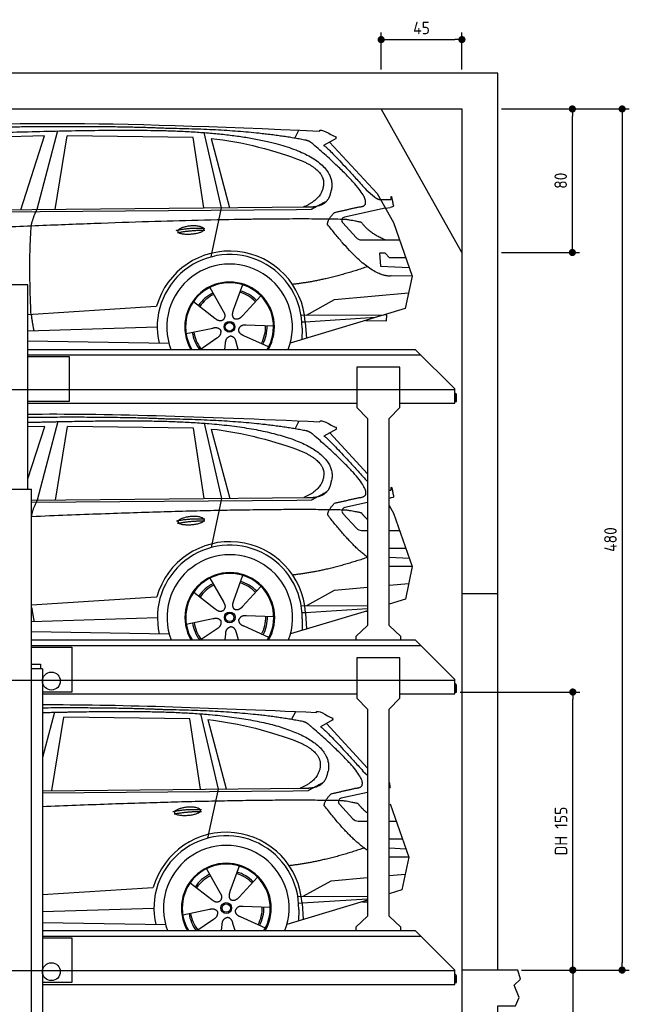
# Model space of a CAD drawing. Header units: millimetres. Extents: x -328 to 6332, y -257 to 8848.
# Tile 5 of 5: x 2936 to 6332, y 3359 to 8848. Entities that reach past the tile are written whole.
import ezdxf

# ---------------------------------------------------------------- set-up
doc = ezdxf.new("R2010")
doc.units = ezdxf.units.MM
doc.linetypes.add('GEN3', pattern=[6.25, 5, -1.25])
for name, color, linetype in [('3', 6, 'GEN3'), ('4', 3, 'Continuous'), ('5', 3, 'Continuous'), ('car', 10, 'Continuous')]:
    doc.layers.add(name, color=color, linetype=linetype)
doc.styles.get("Standard").update_dxf_attribs({"font": 'ISOCP.SHX'})
doc.dimstyles.new('GEN-ISO$0', dxfattribs={"dimscale": 20, "dimtxt": 3.5, "dimasz": 2, "dimexe": 2, "dimexo": 1, "dimgap": 1.5, "dimtad": 1, "dimdec": 1, "dimlfac": 0.1, "dimdsep": 46, "dimtxsty": 'Standard', "dimblk": 'PUNKT', "dimcen": 2, "dimclrd": 256, "dimclre": 256, "dimclrt": 2, "dimadec": 0, "dimazin": 0, "dimtp": 0.1, "dimtm": 0.1, "dimtfac": 0.71, "dimtdec": 1, "dimtmove": 2, "dimatfit": 3, "dimldrblk": 'PUNKT', "dimfxl": 0, "dimtolj": 1, "dimarcsym": 0})

# ---------------------------------------------------------------- blocks, each defined once
blk = doc.blocks.new('PUNKT')
at = {"layer": '4', "color": 0, "linetype": 'ByBlock'}
blk.add_line((-0.5, 0), (-1, 0), dxfattribs=at)
at = {"layer": '4', "color": 0, "linetype": 'ByBlock', "const_width": 0.5}
blk.add_lwpolyline([(-0.25, 0, 1), (0.25, 0, 1)], format="xyb", close=True, dxfattribs=at)
blk = doc.blocks.new('*D7')
at = {"layer": '5', "lineweight": -2}
for p, q in [((5620, 8350), (6332.3, 8350)), ((6292.3, 8310), (6292.3, 3590)), ((5731.2, 3550), (6332.3, 3550))]:
    blk.add_line(p, q, dxfattribs=at)
at = {"layer": 'DEFPOINTS', "color": 0}
for p in [(5600, 8350), (5711.2, 3550), (6292.3, 3550)]:
    blk.add_point(p, dxfattribs=at)
at = {"layer": '5', "lineweight": -2, "xscale": 40, "yscale": 40, "zscale": 40}
for p, rotation in [((6292.3, 8350), 90), ((6292.3, 3550), 270)]:
    blk.add_blockref('PUNKT', p, dxfattribs=dict(at, rotation=rotation))
at = {"layer": '5', "color": 2, "insert": (6227.3, 5950), "char_height": 70, "attachment_point": 5, "rotation": 90}
blk.add_mtext('\\A1;480', dxfattribs=at)
blk = doc.blocks.new('*D8')
at = {"layer": '5', "lineweight": -2}
for p, q in [((5620, 8350), (6055.2, 8350)), ((6015.2, 7590), (6015.2, 8310)), ((5620, 7550), (6055.2, 7550))]:
    blk.add_line(p, q, dxfattribs=at)
at = {"layer": 'DEFPOINTS', "color": 0}
for p in [(5600, 8350), (6015.2, 8350), (5600, 7550)]:
    blk.add_point(p, dxfattribs=at)
at = {"layer": '5', "lineweight": -2, "xscale": 40, "yscale": 40, "zscale": 40}
for p, rotation in [((6015.2, 8350), 90), ((6015.2, 7550), 270)]:
    blk.add_blockref('PUNKT', p, dxfattribs=dict(at, rotation=rotation))
at = {"layer": '5', "color": 2, "insert": (5950.2, 7950), "char_height": 70, "attachment_point": 5, "rotation": 90}
blk.add_mtext('\\A1;80', dxfattribs=at)
blk = doc.blocks.new('*D9')
at = {"layer": '5', "lineweight": -2}
for p, q in [((4950, 8570), (4950, 8776.7)), ((4990, 8736.7), (5360, 8736.7)), ((5400, 8570), (5400, 8776.7))]:
    blk.add_line(p, q, dxfattribs=at)
at = {"layer": 'DEFPOINTS', "color": 0}
for p in [(5400, 8736.7), (4950, 8550), (5400, 8550)]:
    blk.add_point(p, dxfattribs=at)
at = {"layer": '5', "lineweight": -2, "xscale": 40, "yscale": 40, "zscale": 40, "rotation": 180}
blk.add_blockref('PUNKT', (4950, 8736.7), dxfattribs=at)
at = {"layer": '5', "lineweight": -2, "xscale": 40, "yscale": 40, "zscale": 40}
blk.add_blockref('PUNKT', (5400, 8736.7), dxfattribs=at)
at = {"layer": '5', "color": 2, "insert": (5175, 8801.7), "char_height": 70, "attachment_point": 5}
blk.add_mtext('\\A1;45', dxfattribs=at)
blk = doc.blocks.new('*D3')
at = {"layer": '5', "lineweight": -2}
for p, q in [((5390, 5100), (6057.6, 5100)), ((6017.6, 3590), (6017.6, 5060)), ((5731.2, 3550), (6057.6, 3550))]:
    blk.add_line(p, q, dxfattribs=at)
at = {"layer": 'DEFPOINTS', "color": 0}
for p in [(5370, 5100), (6017.6, 5100), (5711.2, 3550)]:
    blk.add_point(p, dxfattribs=at)
at = {"layer": '5', "lineweight": -2, "xscale": 40, "yscale": 40, "zscale": 40}
for p, rotation in [((6017.6, 5100), 90), ((6017.6, 3550), 270)]:
    blk.add_blockref('PUNKT', p, dxfattribs=dict(at, rotation=rotation))
at = {"layer": '5', "color": 2, "insert": (5952.1, 4325), "char_height": 70, "attachment_point": 5, "rotation": 90}
blk.add_mtext('DH 155', dxfattribs=at)
blk = doc.blocks.new('*D4')
at = {"layer": '5', "lineweight": -2}
for p, q in [((5731.2, 3550), (6057.8, 3550)), ((6017.8, 3510), (6017.8, 240)), ((5420, 200), (6057.8, 200))]:
    blk.add_line(p, q, dxfattribs=at)
at = {"layer": 'DEFPOINTS', "color": 0}
for p in [(5711.2, 3550), (5400, 200), (6017.8, 200)]:
    blk.add_point(p, dxfattribs=at)
at = {"layer": '5', "lineweight": -2, "xscale": 40, "yscale": 40, "zscale": 40}
for p, rotation in [((6017.8, 3550), 90), ((6017.8, 200), 270)]:
    blk.add_blockref('PUNKT', p, dxfattribs=dict(at, rotation=rotation))
at = {"layer": '5', "color": 2, "insert": (5952.8, 1875), "char_height": 70, "attachment_point": 5, "rotation": 90}
blk.add_mtext('\\A1;335', dxfattribs=at)

msp = doc.modelspace()

# ---------------------------------------------------------------- linework, layer by layer
for p, q in [((5400, 7550), (4950, 8350)), ((2982, 7370), (2662, 7370)), ((2982, 7010), (5140, 7010)), ((5360, 6790), (5140, 7010)), ((2982, 6970), (3212.5, 6970)), ((3212.5, 6970), (3212.5, 6720)), ((4814.5, 6910), (4814.5, 6685)), ((5054.5, 6910), (4814.5, 6910)), ((5054.5, 6685), (5054.5, 6910)), ((5360, 6710), (5360, 6790)), ((5360, 6757.727), (5360, 6750)), ((3212.5, 6720), (2982, 6720)), ((2982, 6710), (4814.5, 6710)), ((5054.5, 6710), (5360, 6710)), ((4874.5, 6625), (4814.5, 6685)), ((5054.5, 6685), (4994.5, 6625)), ((4874.5, 6625), (4874.5, 6003.134)), ((4994.5, 6011.273), (4994.5, 6625)), ((2641, 6230), (3003.019, 6230)), ((3003, 265), (3003, 6230)), ((4874.5, 6003.134), (4874.5, 5470)), ((4994.5, 5470), (4994.5, 6011.273)), ((5400, 5650), (5600, 5650)), ((4874.5, 5470), (4809.5, 5410)), ((5059.5, 5410), (4994.5, 5470)), ((3003, 5390), (5140, 5390)), ((4809.5, 5410), (4809.5, 5390)), ((5059.5, 5390), (5059.5, 5410)), ((5360, 5170), (5140, 5390)), ((4814.5, 5290), (4814.5, 5065)), ((5054.5, 5290), (4814.5, 5290)), ((5054.5, 5065), (5054.5, 5290)), ((3063, 5230), (3053, 5230)), ((3063, 5230), (3063, 265)), ((5360, 5090), (5360, 5170)), ((5360, 5137.727), (5360, 5130)), ((3063, 5090), (4814.5, 5090)), ((4874.5, 5005), (4814.5, 5065)), ((5054.5, 5065), (4994.5, 5005)), ((5054.5, 5090), (5360, 5090)), ((4874.5, 5005), (4874.5, 3850)), ((4994.5, 3850), (4994.5, 5005)), ((4874.5, 3850), (4809.5, 3790)), ((5059.5, 3790), (4994.5, 3850)), ((4809.5, 3790), (4809.5, 3770)), ((5059.5, 3770), (5059.5, 3790)), ((3063, 3770), (5140, 3770)), ((5360, 3550), (5140, 3770)), ((5360, 3470), (5360, 3550)), ((5360, 3517.727), (5360, 3510)), ((3063, 3470), (5360, 3470))]:
    msp.add_line(p, q)
for points in [[(5600, 3550), (5600, 5650), (5600, 8550), (0, 8550), (0, 0), (5600, 0), (5600, 3350), (5698.53, 3350), (5718.661, 3397.939), (5691.114, 3465.733), (5726.078, 3499.63), (5711.245, 3550), (5400, 3550), (5400, 200), (4950, 192.931), (4950, 91.608), (4850, 91.608), (4850, 176.952), (200, 250), (200, 8350), (5400, 8350), (5400, 3550)], [(2982, 6230), (2982, 7370)], [(2982, 6980), (5170, 6980)], [(3003, 5359.522), (5170, 5360)], [(3003, 5350), (3227.5, 5350)], [(3227.5, 5350), (3227.5, 5100), (3063, 5100)], [(3063, 3739.535), (5170, 3740)], [(3063, 3730), (3227.5, 3730)], [(3227.5, 3730), (3227.5, 3480), (3063, 3480)]]:
    msp.add_lwpolyline(points)
for points in [[(5360, 6757.727, -0.18267581), (5362, 6752.435), (5362, 6720), (5370, 6720), (5370, 6752.435, 0.30561468), (5360, 6767.268)], [(5360, 5137.727, -0.18267581), (5362, 5132.435), (5362, 5100), (5370, 5100), (5370, 5132.435, 0.30561468), (5360, 5147.268)], [(5360, 3517.727, -0.18267581), (5362, 3512.435), (5362, 3480), (5370, 3480), (5370, 3512.435, 0.30561468), (5360, 3527.268)]]:
    msp.add_lwpolyline(points, format="xyb")
msp.add_lwpolyline([(3003, 5230), (3003, 5255), (3053, 5255), (3053, 5230)], close=True)
for centre in [(3112.854, 5161), (3112.854, 3541)]:
    msp.add_circle(centre, 49.854)
at = {"layer": '3'}
for p, q in [((5360, 6785), (295, 6785)), ((5360, 5165), (295, 5165)), ((5360, 3545), (295, 3545))]:
    msp.add_line(p, q, dxfattribs=at)
at = {"layer": 'car'}
for p, q in [((3074.559, 8200.766), (2480.879, 8183.428)), ((2942.337, 7788.347), (3074.559, 8200.766)), ((3147.687, 8227.154), (3032.375, 7789.219)), ((3134.029, 7790.203), (3201.11, 8200.015)), ((3902.792, 8190.116), (3201.11, 8200.015)), ((3962.327, 7798.219), (3902.792, 8190.116)), ((3962.44, 8218.452), (4059.532, 7799.16)), ((4002.415, 8185.916), (4105.515, 7799.605)), ((4469.721, 8186.798), (4492.104, 8231.499)), ((4699.692, 8185.181), (4629.624, 8146.018)), ((4662.868, 8164.599), (4927.223, 7878.658)), ((4866.901, 7899.736), (4912.517, 7859.917)), ((4927.223, 7878.658), (5017.855, 7716.504)), ((1882.153, 7778.087), (4533.969, 7803.751)), ((4059.532, 7799.16), (4001.152, 7524.935)), ((4972.539, 7797.581), (4746.143, 7747.657)), ((4940.969, 7845.497), (5005.312, 7844.588)), ((4972.539, 7797.581), (5000.233, 7801.59)), ((1835.255, 7768.743), (4478.493, 7789.756)), ((4478.493, 7789.756), (4561.373, 7791.223)), ((4735.763, 7714.55), (4810.82, 7633.346)), ((5017.855, 7716.504), (5122.214, 7418.859)), ((4840.045, 7620.497), (5051.794, 7619.707)), ((4972.539, 7545.631), (4939.881, 7545.631)), ((4939.881, 7545.631), (4946.745, 7474.135)), ((4996.325, 7519.813), (4972.539, 7545.631)), ((5086.818, 7519.813), (4996.325, 7519.813)), ((4946.745, 7474.135), (5105.83, 7465.588)), ((5122.214, 7418.859), (5005.311, 7419.296)), ((5122.214, 7418.859), (5084.327, 7236.908)), ((3995.096, 7354.646), (4069.739, 7222.905)), ((4177.244, 7370.04), (4125.769, 7227.64)), ((4279.354, 7308.275), (4177.126, 7196.575)), ((4689.358, 7288.239), (5102.761, 7325.439)), ((2982, 7204.577), (3666.505, 7248.247)), ((3666.505, 7248.247), (3698.973, 7250.319)), ((3904.8, 7276.62), (4024.324, 7183.661)), ((4534.032, 7201.424), (4689.358, 7288.239)), ((5084.327, 7236.908), (4443.632, 7044.107)), ((4503.662, 7201.537), (4961.112, 7199.83)), ((4980.872, 7201.496), (4967.407, 7201.724)), ((4980.32, 7168.808), (4980.872, 7201.496)), ((2982, 7113.295), (3702.73, 7135.707)), ((4350.281, 7139.799), (4198.944, 7144.75)), ((4527.566, 7162.229), (4508.316, 7161.001)), ((4919.188, 7187.213), (4527.566, 7162.229)), ((4527.566, 7162.229), (4533.379, 7071.114)), ((4864.528, 7170.765), (4980.32, 7168.808)), ((3863.154, 7098.631), (4011.514, 7128.91)), ((4323.092, 7023.6), (4185.269, 7086.308)), ((4509.077, 7128.498), (4507.978, 7063.47)), ((2982, 7057.391), (3767.819, 7044.107)), ((3940.971, 7010), (4034.802, 7073.591)), ((4079.007, 7010), (4082.915, 7044.488)), ((4154.156, 7010), (4142.723, 7049.543)), ((3148.942, 6607.162), (3033.63, 6169.226)), ((3963.694, 6598.459), (4060.786, 6179.167)), ((4470.976, 6566.806), (4493.359, 6611.507)), ((2982, 6288.157), (3075.813, 6580.774)), ((3075.813, 6580.774), (2982, 6578.034)), ((3135.283, 6170.21), (3202.364, 6580.023)), ((3904.046, 6570.124), (3202.364, 6580.023)), ((3963.582, 6178.226), (3904.046, 6570.124)), ((4003.669, 6565.924), (4106.769, 6179.612)), ((4700.947, 6565.189), (4630.878, 6526.026)), ((4664.122, 6544.607), (4874.5, 6317.051)), ((4868.155, 6279.744), (4874.5, 6274.205)), ((4994.5, 6224.766), (5006.566, 6224.595)), ((3003, 6168.93), (4535.223, 6183.759)), ((3003, 6158.024), (4479.748, 6169.763)), ((4060.786, 6179.167), (4002.406, 5904.943)), ((4479.748, 6169.763), (4562.628, 6171.23)), ((4874.5, 6155.693), (4747.398, 6127.664)), ((4994.5, 6180.586), (5001.487, 6181.597)), ((4737.017, 6094.558), (4812.074, 6013.354)), ((4994.5, 6140.541), (5019.109, 6096.512)), ((5019.109, 6096.512), (5123.468, 5798.867)), ((4841.299, 6000.505), (4874.5, 6000.381)), ((4994.5, 5999.933), (5053.048, 5999.715)), ((4997.58, 5899.821), (4994.5, 5903.163)), ((5088.072, 5899.821), (4997.58, 5899.821)), ((4994.5, 5851.644), (5107.085, 5845.596)), ((5123.468, 5798.867), (5006.566, 5799.303)), ((5123.468, 5798.867), (5085.581, 5616.916)), ((3996.351, 5734.654), (4070.993, 5602.912)), ((4178.498, 5750.047), (4127.024, 5607.647)), ((3906.055, 5656.628), (4025.579, 5563.669)), ((4280.608, 5688.282), (4178.38, 5576.582)), ((4535.286, 5581.432), (4690.612, 5668.247)), ((4690.612, 5668.247), (4874.5, 5684.794)), ((4994.5, 5695.592), (5104.016, 5705.446)), ((3003, 5585.845), (3667.759, 5628.255)), ((3667.759, 5628.255), (3700.227, 5630.326)), ((5085.581, 5616.916), (4994.5, 5589.507)), ((4874.5, 5553.396), (4444.887, 5424.115)), ((4504.917, 5581.545), (4874.5, 5580.165)), ((4874.5, 5564.29), (4528.821, 5542.236)), ((4865.783, 5550.773), (4874.5, 5550.625)), ((3003, 5493.917), (3703.984, 5515.714)), ((3864.408, 5478.639), (4012.768, 5508.918)), ((4351.535, 5519.807), (4200.198, 5524.758)), ((4510.331, 5508.505), (4509.232, 5443.478)), ((4528.821, 5542.236), (4509.57, 5541.008)), ((4528.821, 5542.236), (4534.634, 5451.122)), ((3003, 5437.065), (3769.074, 5424.115)), ((3942.214, 5390), (4036.057, 5453.599)), ((4324.346, 5403.608), (4186.523, 5466.315)), ((4080.261, 5390), (4084.169, 5424.496)), ((4155.413, 5390), (4143.977, 5429.551)), ((3129.447, 4987.154), (3063, 4734.801)), ((3115.788, 4550.202), (3182.869, 4960.015)), ((3884.551, 4950.116), (3182.869, 4960.015)), ((3944.087, 4558.219), (3884.551, 4950.116)), ((3944.199, 4978.451), (4041.291, 4559.159)), ((3984.174, 4945.916), (4087.274, 4559.604)), ((4451.48, 4946.798), (4473.864, 4991.499)), ((4681.451, 4945.181), (4611.383, 4906.018)), ((4644.627, 4924.599), (4874.5, 4675.956)), ((4848.66, 4659.736), (4874.5, 4637.18)), ((3063, 4549.692), (4515.728, 4563.751)), ((4041.291, 4559.159), (3982.911, 4284.935)), ((3063, 4538.648), (4460.252, 4549.755)), ((4460.252, 4549.755), (4543.132, 4551.223)), ((4874.5, 4539.984), (4727.902, 4507.656)), ((4717.522, 4474.55), (4792.579, 4393.346)), ((4999.614, 4476.504), (5103.973, 4178.859)), ((4821.804, 4380.497), (4874.5, 4380.301)), ((4994.5, 4379.853), (5033.553, 4379.707)), ((5068.577, 4279.813), (4994.5, 4279.813)), ((4994.5, 4230.589), (5087.589, 4225.588)), ((5103.973, 4178.859), (4994.5, 4179.268)), ((5103.973, 4178.859), (5066.086, 3996.908)), ((4159.003, 4130.04), (4107.528, 3987.64)), ((3976.855, 4114.646), (4051.498, 3982.905)), ((4261.113, 4068.275), (4158.885, 3956.575)), ((4671.117, 4048.239), (4874.5, 4066.54)), ((4994.5, 4077.338), (5084.52, 4085.439)), ((3063, 3970.909), (3648.264, 4008.247)), ((3648.264, 4008.247), (3680.732, 4010.319)), ((3886.56, 4036.62), (4006.084, 3943.661)), ((4515.791, 3961.424), (4671.117, 4048.239)), ((4485.421, 3961.537), (4874.5, 3960.085)), ((5066.086, 3996.908), (4994.5, 3975.366)), ((4332.04, 3899.799), (4180.703, 3904.75)), ((4874.5, 3939.255), (4425.392, 3804.107)), ((4509.325, 3922.229), (4490.075, 3921.001)), ((4874.5, 3945.526), (4509.325, 3922.229)), ((4509.325, 3922.229), (4515.138, 3831.114)), ((4846.287, 3930.765), (4874.5, 3930.288)), ((3063, 3876.381), (3684.489, 3895.707)), ((3844.913, 3858.631), (3993.273, 3888.91)), ((4304.851, 3783.6), (4167.028, 3846.307)), ((4490.836, 3888.498), (4489.737, 3823.47)), ((3063, 3815.713), (3749.578, 3804.107)), ((3922.73, 3770), (4016.562, 3833.591)), ((4060.766, 3770), (4064.674, 3804.488)), ((4135.915, 3770), (4124.482, 3809.543))]:
    msp.add_line(p, q, dxfattribs=at)
for centre, radius in [((4105.313, 7135.837), 30.149), ((4105.313, 7135.837), 23.625), ((4106.567, 5515.845), 30.149), ((4106.567, 5515.845), 23.625), ((4087.072, 3895.837), 30.149), ((4087.072, 3895.837), 23.625)]:
    msp.add_circle(centre, radius, dxfattribs=at)
for centre, radius, start, end in [((4750.45, 7728.126), 20, 102.435753, 222.747291), ((4840.194, 7660.497), 40, 222.747291, 269.78612), ((4105.726, 7135.316), 422.698, 3.650408, 164.21264), ((4105.726, 7135.316), 403.409, 359.031542, 193.114614), ((4105.726, 7135.316), 350, 339.019731, 200.980269), ((4105.726, 7135.316), 250, 329.916272, 210.083728), ((4105.313, 7135.837), 245, 329.094684, 210.905316), ((4105.313, 7135.837), 209.639, 116.262002, 145.39945), ((4105.313, 7135.837), 200.649, 116.115177, 145.546276), ((4105.313, 7135.837), 200.649, 44.115177, 73.546276), ((4105.313, 7135.837), 209.639, 44.262002, 73.39945), ((4105.313, 7135.837), 200.649, 332.115177, 1.546276), ((4105.313, 7135.837), 209.639, 332.262002, 1.39945), ((4105.313, 7135.837), 209.639, 188.262002, 216.888172), ((4105.313, 7135.837), 200.649, 188.115177, 217.546276), ((4751.704, 6108.133), 20, 102.435753, 222.747291), ((4841.449, 6040.505), 40, 222.747291, 269.78612), ((4106.98, 5515.324), 422.698, 3.650408, 164.21264), ((4106.98, 5515.324), 403.409, 359.031542, 193.114614), ((4106.98, 5515.324), 350, 339.0184, 200.9816), ((4106.98, 5515.324), 250, 329.914261, 210.085739), ((4106.567, 5515.845), 245, 329.092615, 210.907385), ((4106.567, 5515.845), 200.649, 44.115177, 73.546276), ((4106.567, 5515.845), 209.639, 44.262002, 73.39945), ((4106.567, 5515.845), 209.639, 116.262002, 145.39945), ((4106.567, 5515.845), 200.649, 116.115177, 145.546276), ((4106.567, 5515.845), 200.649, 332.115177, 1.546276), ((4106.567, 5515.845), 209.639, 332.262002, 1.39945), ((4106.567, 5515.845), 209.639, 188.262002, 216.890766), ((4106.567, 5515.845), 200.649, 188.115177, 217.546276), ((4732.209, 4488.126), 20, 102.435753, 222.747291), ((4821.953, 4420.497), 40, 222.747291, 269.78612), ((4087.485, 3895.316), 422.698, 3.650408, 164.21264), ((4087.485, 3895.316), 403.409, 359.031542, 193.114614), ((4087.485, 3895.316), 350, 339.019753, 200.980247), ((4087.485, 3895.316), 250, 329.916307, 210.083693), ((4087.072, 3895.837), 245, 329.09472, 210.90528), ((4087.072, 3895.837), 209.639, 116.262002, 145.39945), ((4087.072, 3895.837), 200.649, 116.115177, 145.546276), ((4087.072, 3895.837), 200.649, 44.115177, 73.546276), ((4087.072, 3895.837), 209.639, 44.262002, 73.39945), ((4087.072, 3895.837), 200.649, 332.115177, 1.546276), ((4087.072, 3895.837), 209.639, 332.262002, 1.39945), ((4087.072, 3895.837), 209.639, 188.262002, 216.888127), ((4087.072, 3895.837), 200.649, 188.115177, 217.546276)]:
    msp.add_arc(centre, radius, start, end, dxfattribs=at)
for points, degree in [([(2261.009, 8219.956), (2672.965, 8291.514), (3433.153, 8279.032), (4605.658, 8226.481)], 3), ([(3755.726, 8241.384), (3407.367, 8257.582), (2791.484, 8247.22)], 2), ([(4531.293, 8175.429), (4230.167, 8235.297), (3755.726, 8241.384)], 2), ([(4605.658, 8226.481), (4614.035, 8245.969), (4661.439, 8209.267), (4698.91, 8193.763)], 3), ([(4002.415, 8185.916), (4174.269, 8169.332), (4370.364, 8114.637), (4503.662, 8063.22)], 3), ([(4699.692, 8185.181), (4701.357, 8186.825), (4696.861, 8188.992), (4701.44, 8192.716), (4698.91, 8193.763)], 4), ([(4580.986, 8145.045), (4555.027, 8170.737), (4531.293, 8175.429)], 2), ([(4826.6, 7804.166), (4967.331, 7809.085), (4580.986, 8145.045)], 2), ([(4629.624, 8146.018), (4633.862, 8156.757), (4866.901, 7899.736)], 2), ([(4503.662, 8063.22), (4619.35, 8013.309), (4629.001, 7947.179)], 2), ([(4629.001, 7947.179), (4634.608, 7852.704), (4517.319, 7803.59)], 2), ([(4533.969, 7803.751), (4584.056, 7804.236), (4651.698, 7806.594), (4664.756, 7856.439), (4672.993, 7899.673)], 4), ([(4912.517, 7859.917), (4920.826, 7852.663), (4938.608, 7842.636), (4943.205, 7845.12), (4945.108, 7846.659)], 4), ([(5005.312, 7844.588), (5003.383, 7892.593), (5017.87, 7809.288)], 2), ([(4561.373, 7791.223), (4591.719, 7807.483), (4647.327, 7837.357)], 2), ([(4689.381, 7772.752), (4826.6, 7804.166)], 1), ([(5017.87, 7809.288), (5018.126, 7805.578), (5010.372, 7803.056), (5000.22, 7801.588)], 3), ([(3001.264, 7697.021), (3004.094, 7728.038), (3032.375, 7789.219)], 2), ([(4651.696, 7706.32), (4649.429, 7730.471), (4689.381, 7772.752)], 2), ([(4753.263, 7734.052), (3876.608, 7754.438), (1444.578, 7619.972)], 2), ([(2999.537, 7205.696), (2985.888, 7518.95), (3001.264, 7697.021)], 2), ([(3807.836, 7673.317), (3883.261, 7690.213), (3966.775, 7684.429)], 2), ([(5005.311, 7419.296), (4882.329, 7406.481), (4651.696, 7706.32)], 2), ([(4841.106, 7716.477), (4839.818, 7719.477), (4753.263, 7734.052)], 2), ([(4972.539, 7620.003), (4886.877, 7655.106), (4841.106, 7716.477)], 2), ([(3815.013, 7660.485), (3889.021, 7675.078), (3966.936, 7674.336)], 2), ([(4873.397, 7470.651), (4648.711, 7393.197), (4455.933, 7372.02)], 2), ([(2999.537, 7205.696), (3009.677, 7140.821), (3014.693, 7114.312)], 2), ([(4069.739, 7222.905), (4087.777, 7196.513), (4071.013, 7175.53)], 2), ([(4125.769, 7227.64), (4121.231, 7215.085), (4117.279, 7201.056), (4121.659, 7187.26), (4132.464, 7180.724)], 4), ([(4177.126, 7196.575), (4168.113, 7186.727), (4157.522, 7176.714), (4143.269, 7174.188), (4132.464, 7180.724)], 4), ([(4024.324, 7183.661), (4047.821, 7161.986), (4071.013, 7175.53)], 2), ([(4198.944, 7144.75), (4167.195, 7148.475), (4156.393, 7123.885)], 2), ([(4011.514, 7128.91), (4042.187, 7137.91), (4056.963, 7115.482)], 2), ([(4034.802, 7073.591), (4062.677, 7089.24), (4056.963, 7115.482)], 2), ([(4082.915, 7044.488), (4083.834, 7076.442), (4109.73, 7083.564)], 2), ([(4142.723, 7049.543), (4136.454, 7080.889), (4109.73, 7083.564)], 2), ([(4185.269, 7086.308), (4155.164, 7097.056), (4156.393, 7123.885)], 2), ([(2982, 6649.046), (3395.612, 6653.651), (3933.197, 6636.684), (4606.912, 6606.488)], 3), ([(3756.98, 6621.392), (3464.063, 6635.012), (2982, 6629.853)], 2), ([(4532.547, 6555.436), (4231.421, 6615.304), (3756.98, 6621.392)], 2), ([(4606.912, 6606.488), (4615.289, 6625.976), (4662.694, 6589.274), (4700.165, 6573.77)], 3), ([(4003.669, 6565.924), (4175.523, 6549.34), (4371.619, 6494.644), (4504.917, 6443.227)], 3), ([(4582.24, 6525.053), (4556.281, 6550.744), (4532.547, 6555.436)], 2), ([(4700.947, 6565.189), (4702.612, 6566.833), (4698.115, 6568.999), (4702.694, 6572.724), (4700.165, 6573.77)], 4), ([(4827.854, 6184.174), (4968.585, 6189.093), (4582.24, 6525.053)], 2), ([(4630.878, 6526.026), (4635.116, 6536.764), (4868.155, 6279.744)], 2), ([(4504.917, 6443.227), (4620.605, 6393.317), (4630.256, 6327.186)], 2), ([(4630.256, 6327.186), (4635.862, 6232.711), (4518.573, 6183.598)], 2), ([(4535.223, 6183.759), (4585.31, 6184.244), (4652.952, 6186.601), (4666.01, 6236.447), (4674.248, 6279.68)], 4), ([(4562.628, 6171.23), (4592.973, 6187.49), (4648.581, 6217.365)], 2), ([(5006.566, 6224.595), (5004.637, 6272.601), (5019.124, 6189.296)], 2), ([(3003, 6081.236), (3007.207, 6112.067), (3033.63, 6169.226)], 2), ([(4652.951, 6086.328), (4650.683, 6110.479), (4690.635, 6152.76)], 2), ([(4690.635, 6152.76), (4827.854, 6184.174)], 1), ([(5019.124, 6189.296), (5019.38, 6185.586), (5011.626, 6183.064), (5001.474, 6181.596)], 3), ([(4754.517, 6114.059), (4195.258, 6127.065), (3003, 6077.049)], 2), ([(4842.36, 6096.484), (4841.072, 6099.484), (4754.517, 6114.059)], 2), ([(4874.5, 6061.024), (4856.521, 6077.497), (4842.36, 6096.484)], 2), ([(3809.091, 6053.325), (3884.515, 6070.22), (3968.029, 6064.436)], 2), ([(3816.267, 6040.493), (3890.276, 6055.086), (3968.19, 6054.343)], 2), ([(4874.5, 5850.771), (4780.08, 5921.05), (4652.951, 6086.328)], 2), ([(4874.651, 5850.658), (4649.966, 5773.204), (4457.187, 5752.028)], 2), ([(5006.566, 5799.303), (5000.657, 5798.688), (4994.5, 5798.794)], 2), ([(4070.993, 5602.912), (4089.031, 5576.521), (4072.267, 5555.538)], 2), ([(4127.024, 5607.647), (4122.485, 5595.093), (4118.534, 5581.064), (4122.913, 5567.267), (4133.718, 5560.731)], 4), ([(3003, 5571.643), (3011.494, 5517.857), (3015.947, 5494.319)], 2), ([(4025.579, 5563.669), (4049.075, 5541.994), (4072.267, 5555.538)], 2), ([(4178.38, 5576.582), (4169.368, 5566.735), (4158.776, 5556.721), (4144.523, 5554.196), (4133.718, 5560.731)], 4), ([(4012.768, 5508.918), (4043.442, 5517.918), (4058.217, 5495.49)], 2), ([(4036.057, 5453.599), (4063.931, 5469.247), (4058.217, 5495.49)], 2), ([(4186.523, 5466.315), (4156.418, 5477.064), (4157.647, 5503.893)], 2), ([(4200.198, 5524.758), (4168.449, 5528.482), (4157.647, 5503.893)], 2), ([(4084.169, 5424.496), (4085.089, 5456.45), (4110.985, 5463.571)], 2), ([(4143.977, 5429.551), (4137.708, 5460.897), (4110.985, 5463.571)], 2), ([(3063, 5029.731), (3462.025, 5030.876), (3966.999, 5014.288), (4587.417, 4986.481)], 3), ([(3737.485, 5001.384), (3475.751, 5013.554), (3063, 5010.731)], 2), ([(4513.052, 4935.429), (4211.926, 4995.297), (3737.485, 5001.384)], 2), ([(4587.417, 4986.481), (4595.794, 5005.968), (4643.198, 4969.266), (4680.669, 4953.762)], 3), ([(3984.174, 4945.916), (4156.028, 4929.332), (4352.123, 4874.636), (4485.421, 4823.219)], 3), ([(4681.451, 4945.181), (4683.117, 4946.825), (4678.62, 4948.991), (4683.199, 4952.716), (4680.669, 4953.762)], 4), ([(4562.745, 4905.045), (4536.786, 4930.736), (4513.052, 4935.429)], 2), ([(4808.359, 4564.166), (4949.09, 4569.085), (4562.745, 4905.045)], 2), ([(4611.383, 4906.018), (4615.621, 4916.757), (4848.66, 4659.736)], 2), ([(4485.421, 4823.219), (4601.11, 4773.309), (4610.761, 4707.179)], 2), ([(4610.761, 4707.179), (4616.367, 4612.704), (4499.078, 4563.59)], 2), ([(4515.728, 4563.751), (4565.815, 4564.236), (4633.457, 4566.594), (4646.515, 4616.439), (4654.752, 4659.673)], 4), ([(4543.132, 4551.223), (4573.478, 4567.483), (4629.086, 4597.357)], 2), ([(4671.14, 4532.752), (4808.359, 4564.166)], 1), ([(4994.5, 4597.311), (4996.737, 4585.915), (4999.629, 4569.288)], 2), ([(4999.629, 4569.288), (4999.76, 4567.393), (4997.801, 4565.808), (4994.5, 4564.515)], 3), ([(4633.455, 4466.32), (4631.188, 4490.471), (4671.14, 4532.752)], 2), ([(4735.022, 4494.052), (4194.576, 4506.619), (3063, 4460.335)], 2), ([(3789.596, 4433.317), (3865.02, 4450.213), (3948.534, 4444.428)], 2), ([(4874.5, 4217.034), (4773.952, 4283.664), (4633.455, 4466.32)], 2), ([(4822.865, 4476.476), (4821.577, 4479.477), (4735.022, 4494.052)], 2), ([(4874.5, 4424.744), (4844.306, 4447.728), (4822.865, 4476.476)], 2), ([(3796.772, 4420.485), (3870.78, 4435.078), (3948.695, 4434.335)], 2), ([(4855.156, 4230.651), (4630.471, 4153.197), (4437.692, 4132.02)], 2), ([(4051.498, 3982.905), (4069.536, 3956.513), (4052.772, 3935.53)], 2), ([(4107.528, 3987.64), (4102.99, 3975.085), (4099.038, 3961.056), (4103.418, 3947.26), (4114.223, 3940.724)], 4), ([(4158.885, 3956.575), (4149.872, 3946.727), (4139.281, 3936.714), (4125.028, 3934.188), (4114.223, 3940.724)], 4), ([(4006.084, 3943.661), (4029.58, 3921.986), (4052.772, 3935.53)], 2), ([(4180.703, 3904.75), (4148.954, 3908.475), (4138.152, 3883.885)], 2), ([(3993.273, 3888.91), (4023.946, 3897.91), (4038.722, 3875.482)], 2), ([(4016.562, 3833.591), (4044.436, 3849.24), (4038.722, 3875.482)], 2), ([(4064.674, 3804.488), (4065.593, 3836.442), (4091.489, 3843.564)], 2), ([(4124.482, 3809.543), (4118.213, 3840.889), (4091.489, 3843.564)], 2), ([(4167.028, 3846.307), (4136.923, 3857.056), (4138.152, 3883.885)], 2)]:
    msp.add_open_spline(points, degree=degree, dxfattribs=at)
for points, degree, knots in [([(2430.706, 8207.775), (2457.634, 8208.822), (2596.65, 8213.195), (3617.869, 8242.702), (4238.143, 8241.939), (4708.562, 8086.346), (4672.993, 7899.673)], 4, [0.082131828, 0.082131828, 0.082131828, 0.082131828, 0.082131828, 0.258851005, 0.508851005, 1, 1, 1, 1, 1]), ([(3816.724, 7668.024), (3815.862, 7676.265), (3836.864, 7692.612), (3919.538, 7712.742), (4012.503, 7679.67), (3926.208, 7648.037), (3841.434, 7648.672), (3817.585, 7659.789), (3816.724, 7668.024)], 5, [0, 0, 0, 0, 0, 0, 0.30010604, 0.50010604, 0.70010604, 1, 1, 1, 1, 1, 1]), ([(2982, 6603.345), (3155.677, 6607.612), (3819.112, 6621.456), (4277.326, 6609.401), (4709.817, 6466.353), (4674.248, 6279.68)], 4, [0.318607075, 0.318607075, 0.318607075, 0.318607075, 0.318607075, 0.508851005, 1, 1, 1, 1, 1]), ([(3817.978, 6048.031), (3817.116, 6056.273), (3838.119, 6072.619), (3920.793, 6092.75), (4013.757, 6059.678), (3927.463, 6028.044), (3842.688, 6028.679), (3818.839, 6039.796), (3817.978, 6048.031)], 5, [0, 0, 0, 0, 0, 0, 0.30010604, 0.50010604, 0.70010604, 1, 1, 1, 1, 1, 1]), ([(3063, 4985.71), (3214.709, 4989.132), (3836.18, 5000.276), (4275.105, 4983.68), (4690.321, 4846.346), (4654.752, 4659.673)], 4, [0.345823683, 0.345823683, 0.345823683, 0.345823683, 0.345823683, 0.508851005, 1, 1, 1, 1, 1]), ([(3798.483, 4428.024), (3797.621, 4436.265), (3818.623, 4452.612), (3901.297, 4472.742), (3994.262, 4439.67), (3907.967, 4408.037), (3823.193, 4408.672), (3799.344, 4419.788), (3798.483, 4428.024)], 5, [0, 0, 0, 0, 0, 0, 0.30010604, 0.50010604, 0.70010604, 1, 1, 1, 1, 1, 1])]:
    msp.add_open_spline(points, degree=degree, knots=knots, dxfattribs=at)
at = {"layer": 'DEFPOINTS', "color": 0, "linetype": 'ByBlock'}
msp.add_point((5313.165, 5090), dxfattribs=at)
msp.add_point((5313.165, 5090), dxfattribs=at)

# ---------------------------------------------------------------- dimensions: what is measured, and where the dimension line sits
at = {"layer": '5'}
dim = msp.add_linear_dim(base=(5400, 8736.653), p1=(4950, 8550), p2=(5400, 8550), dimstyle='GEN-ISO$0', override={"dimlfac": 0.1}, dxfattribs=at)
dim.commit()
dim.dimension.update_dxf_attribs({"geometry": '*D9', "text_midpoint": (5175, 8801.653)})
for base, p1, p2, override, picture, middle in [((6292.315, 3550), (5600, 8350), (5711.245, 3550), {"dimlfac": 0.1}, '*D7', (6227.315, 5950)), ((6015.182, 8350), (5600, 7550), (5600, 8350), {"dimlfac": 0.1}, '*D8', (5950.182, 7950)), ((6017.773, 200), (5711.245, 3550), (5400, 200), {"dimdec": 2, "dimtdec": 0}, '*D4', (5952.773, 1875))]:
    dim = msp.add_linear_dim(base=base, p1=p1, p2=p2, angle=90, dimstyle='GEN-ISO$0', override=override, dxfattribs=at)
    dim.commit()
    dim.dimension.update_dxf_attribs({"geometry": picture, "text_midpoint": middle})
dim = msp.add_linear_dim(base=(6017.564, 5100), p1=(5711.245, 3550), p2=(5370, 5100), angle=90, text='DH <>', dimstyle='GEN-ISO$0', override={"dimscale": 20, "dimlfac": 0.1, "dimtolj": 0}, dxfattribs=at)
dim.commit()
dim.dimension.update_dxf_attribs({"geometry": '*D3', "text_midpoint": (5952.077, 4325)})

doc.saveas('drawing.dxf')
